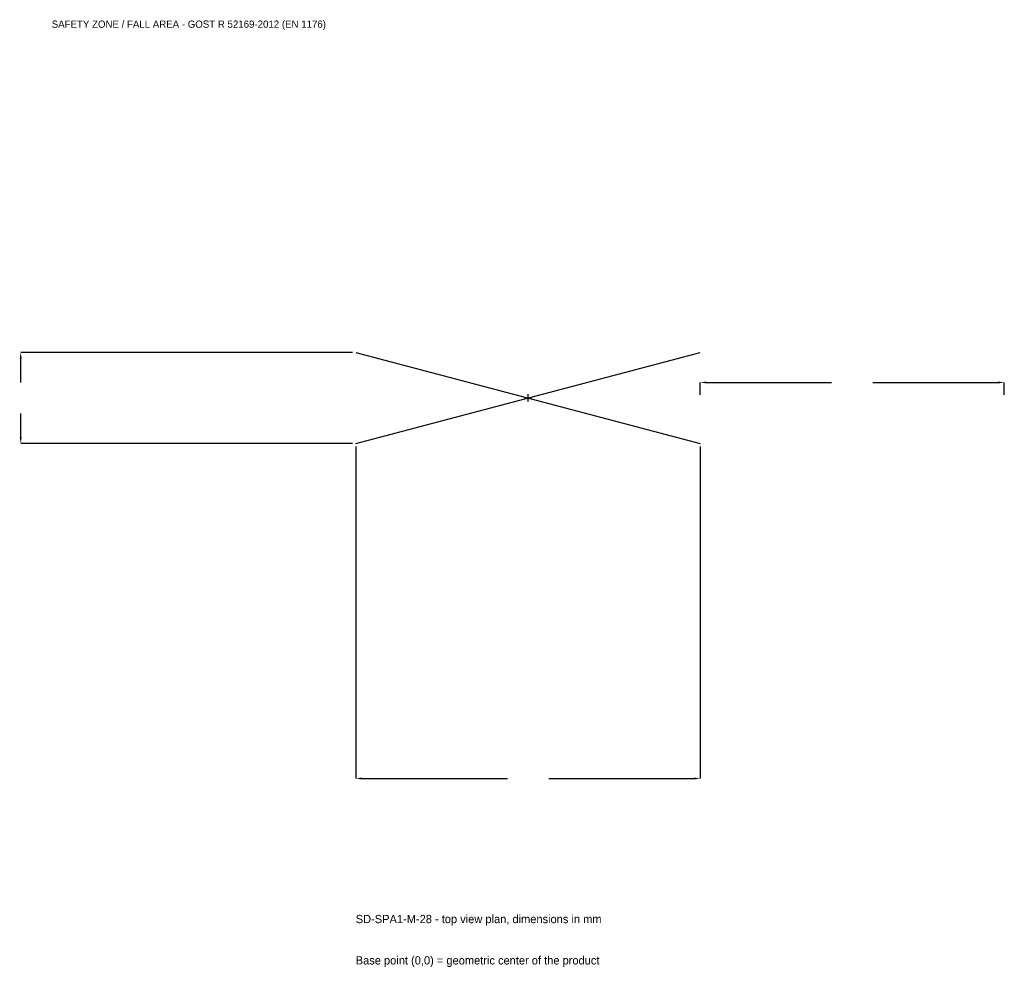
# Model space of a CAD drawing. Extents: x -2508 to 2350, y -2810 to 1867.
import ezdxf

# ---------------------------------------------------------------- set-up
doc = ezdxf.new("R2010")
doc.units = 0
for name, color, linetype in [('GP_MAF_zona_bezopasnosti', 1, 'Continuous'), ('ZSK_DANNYE', 3, 'Continuous'), ('ZSK_KONTUR', 7, 'Continuous'), ('ZSK_RAZMERY', 8, 'Continuous')]:
    doc.layers.add(name, color=color, linetype=linetype)
doc.dimstyles.new('ORION', dxfattribs={"dimtxt": 51, "dimasz": 30.6, "dimexe": 1.25, "dimexo": 15.3, "dimtad": 1, "dimcen": 2.5, "dimazin": 3, "dimtfac": 1, "dimtmove": 0, "dimatfit": 3})

# ---------------------------------------------------------------- blocks, each defined once
blk = doc.blocks.new('_CLOSEDFILLED')
at = {"color": 0, "linetype": 'BYBLOCK'}
blk.add_solid([(-1, 0.16), (0, 0), (-1, -0.16)], dxfattribs=at)
blk = doc.blocks.new('*D1')
for p, q in [((-850, -240.3), (-850, -1878)), ((850, -240.3), (850, -1878)), ((-819.4, -1878), (-102, -1878)), ((102, -1878), (819.4, -1878))]:
    blk.add_line(p, q)
at = {"layer": 'Defpoints'}
for p in [(-850, -225), (850, -225), (-850, -1878)]:
    blk.add_point(p, dxfattribs=at)
at = {"layer": 'ZSK_RAZMERY', "xscale": 30.599999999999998, "yscale": 30.599999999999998, "rotation": 180}
blk.add_blockref('_CLOSEDFILLED', (-850, -1878), dxfattribs=at)
at = {"layer": 'ZSK_RAZMERY', "xscale": 30.599999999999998, "yscale": 30.599999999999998}
blk.add_blockref('_CLOSEDFILLED', (850, -1878), dxfattribs=at)
blk = doc.blocks.new('*D2')
for p, q in [((-865.3, 225), (-2503, 225)), ((-2503, 76.5), (-2503, 194.4)), ((-2503, -194.4), (-2503, -76.5)), ((-865.3, -225), (-2503, -225))]:
    blk.add_line(p, q)
at = {"layer": 'Defpoints'}
for p in [(-850, 225), (-2503, -225), (-850, -225)]:
    blk.add_point(p, dxfattribs=at)
at = {"layer": 'ZSK_RAZMERY', "xscale": 30.599999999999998, "yscale": 30.599999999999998}
for p, rotation in [((-2503, 225), 90), ((-2503, -225), 270)]:
    blk.add_blockref('_CLOSEDFILLED', p, dxfattribs=dict(at, rotation=rotation))
blk = doc.blocks.new('*D3')
for p, q in [((850, 15.3), (850, 76.5)), ((880.6, 76.5), (1498, 76.5)), ((1702, 76.5), (2319.4, 76.5)), ((2350, 15.3), (2350, 76.5))]:
    blk.add_line(p, q)
at = {"layer": 'Defpoints'}
for p in [(850, 76.5), (850, 0), (2350, 0)]:
    blk.add_point(p, dxfattribs=at)
at = {"layer": 'ZSK_RAZMERY', "xscale": 30.599999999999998, "yscale": 30.599999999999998, "rotation": 180}
blk.add_blockref('_CLOSEDFILLED', (850, 76.5), dxfattribs=at)
at = {"layer": 'ZSK_RAZMERY', "xscale": 30.599999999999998, "yscale": 30.599999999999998}
blk.add_blockref('_CLOSEDFILLED', (2350, 76.5), dxfattribs=at)
blk = doc.blocks.new('B1')
at = {"layer": 'ZSK_KONTUR'}
for p, q in [((-850, -225), (850, 225)), ((-850, 225), (850, -225))]:
    blk.add_line(p, q, dxfattribs=at)
at = {"layer": 'ZSK_RAZMERY'}
for p, q in [((-18, 0), (18, 0)), ((0, -18), (0, 18))]:
    blk.add_line(p, q, dxfattribs=at)
at = {"layer": 'GP_MAF_zona_bezopasnosti', "color": 1}
blk.add_text('SAFETY ZONE / FALL AREA - GOST R 52169-2012 (EN 1176)', height=35.7, dxfattribs=at).set_placement((-2350, 1827))
at = {"layer": 'ZSK_RAZMERY'}
dim = blk.add_linear_dim(base=(-2503, -225), p1=(-850, -225), p2=(-850, 225), angle=90, dimstyle='ORION', dxfattribs=at)
dim.commit()
dim.dimension.update_dxf_attribs({"geometry": '*D2', "text_midpoint": (-2503, 0)})
for base, p1, p2, picture, middle in [((850, 76.5), (850, 0), (2350, 0), '*D3', (1600, 76.5)), ((-850, -1878), (-850, -225), (850, -225), '*D1', (0, -1878))]:
    dim = blk.add_linear_dim(base=base, p1=p1, p2=p2, dimstyle='ORION', dxfattribs=at)
    dim.commit()
    dim.dimension.update_dxf_attribs({"geometry": picture, "text_midpoint": middle})

msp = doc.modelspace()

# ---------------------------------------------------------------- block references
msp.add_blockref('B1', (0, 0))

# ---------------------------------------------------------------- texts
at = {"layer": 'ZSK_DANNYE', "color": 3}
msp.add_text('SD-SPA1-M-28 - top view plan, dimensions in mm', height=40.8, dxfattribs=at).set_placement((-850, -2592))
at = {"layer": 'ZSK_DANNYE', "color": 7}
msp.add_text('Base point (0,0) = geometric center of the product', height=40.8, dxfattribs=at).set_placement((-850, -2796))

doc.saveas('drawing.dxf')
